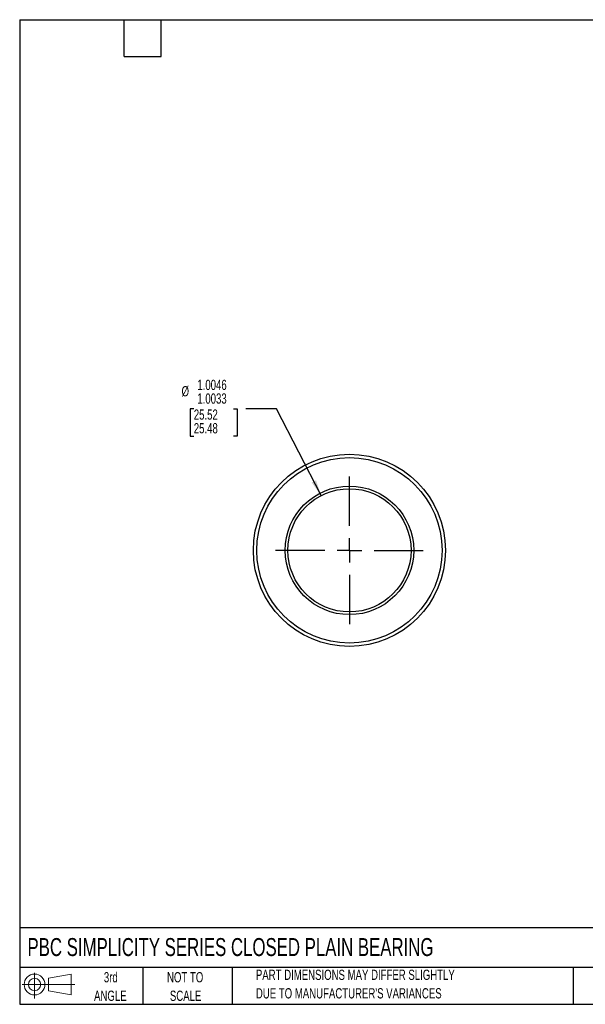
# Model space of a CAD drawing. Header units: inches. Extents: x 0.2 to 10.8, y 0.2 to 8.2.
# Tile 1 of 3: x 0.2 to 4.8, y 0.2 to 8.2. Entities that reach past the tile are written whole.
import ezdxf

# ---------------------------------------------------------------- set-up
doc = ezdxf.new("R2010")
doc.units = ezdxf.units.IN
doc.header["$MEASUREMENT"] = 0
doc.linetypes.add('CENTERX2', pattern=[0.8, 0.5, -0.1, 0.1, -0.1])
doc.layers.add('CENTER', color=40, linetype='CENTERX2')
doc.layers.add('SLD-DEFPOINTS', color=7, linetype='Continuous')
doc.layers.add('DIMENSIONS', color=140, linetype='Continuous', lineweight=25)
doc.layers.add('TEXT', color=140, linetype='Continuous', lineweight=25)
doc.styles.add('SLDTEXTSTYLE0', font='TXT', dxfattribs={"width": 0.7})
doc.dimstyles.new('SLDDIMSTYLE0', dxfattribs={"dimtxt": 0.084961, "dimasz": 0.13, "dimexe": 0, "dimexo": 0.0625, "dimgap": 0.02124, "dimtad": 0, "dimtih": 1, "dimtoh": 1, "dimdec": 4, "dimrnd": 1e-09, "dimzin": 4, "dimdsep": 46, "dimtxsty": 'SLDTEXTSTYLE0', "dimsah": 1, "dimcen": 0, "dimadec": 0, "dimazin": 1, "dimlim": 1, "dimtp": 0.0046, "dimtm": -0.0033, "dimtfac": 1, "dimtdec": 4, "dimtofl": 0, "dimtmove": 0, "dimatfit": 3, "dimfxl": 0, "dimfrac": 2, "dimtolj": 1, "dimtzin": 12, "dimarcsym": 0})

# ---------------------------------------------------------------- blocks, each defined once
blk = doc.blocks.new('Block11')
at = {"color": 7, "linetype": 'Continuous', "lineweight": 18}
for p, q in [((0.1019, 0.2091), (0.1019, 0)), ((0.2157, 0.1641), (0.4006, 0.1981)), ((0.2157, 0.0628), (0.2157, 0.1641)), ((0.4006, 0.1981), (0.4006, 0.0288)), ((0, 0.1135), (0.4281, 0.1135)), ((0.2157, 0.0628), (0.4006, 0.0288))]:
    blk.add_line(p, q, dxfattribs=at)
for radius in [0.0846, 0.0506]:
    blk.add_circle((0.1019, 0.1135), radius, dxfattribs=at)
blk = doc.blocks.new('Block12')
at = {"layer": 'SLD-DEFPOINTS'}
blk.add_blockref('Block11', (0, 0), dxfattribs=at)
blk = doc.blocks.new('SW_NOTE_0_2')
at = {"layer": 'TEXT', "color": 0, "char_height": 0.083333, "attachment_point": 1, "style": 'SLDTEXTSTYLE0'}
for s, insert in [('PART DIMENSIONS MAY DIFFER SLIGHTLY', (0, 0.1074)), ("DUE TO MANUFACTURER'S VARIANCES", (0, -0.0431))]:
    blk.add_mtext(s, dxfattribs=dict(at, insert=insert))
blk = doc.blocks.new('SW_NOTE_0_3')
at = {"layer": 'TEXT', "color": 0, "char_height": 0.08333, "attachment_point": 2, "style": 'SLDTEXTSTYLE0'}
for s, insert in [('NOT TO', (0.207, 0.1074)), ('SCALE', (0.2108, -0.0431))]:
    blk.add_mtext(s, dxfattribs=dict(at, insert=insert))
blk = doc.blocks.new('SW_NOTE_0_4')
at = {"layer": 'TEXT', "color": 0, "char_height": 0.08333, "attachment_point": 2, "style": 'SLDTEXTSTYLE0'}
for s, insert in [('3rd', (0.0911, 0.1074)), ('ANGLE', (0.0873, -0.0431))]:
    blk.add_mtext(s, dxfattribs=dict(at, insert=insert))
blk = doc.blocks.new('_D')
at = {"layer": 'DIMENSIONS'}
for p, q in [((1.6653, 5.087), (1.6368, 5.087)), ((1.6368, 5.087), (1.6368, 4.8648)), ((1.9884, 5.087), (2.017, 5.087)), ((2.017, 5.087), (2.017, 4.8648)), ((2.3379, 5.087), (2.0879, 5.087)), ((2.7009, 4.3834), (2.3379, 5.087)), ((1.6368, 4.8648), (1.6653, 4.8648)), ((2.017, 4.8648), (1.9884, 4.8648))]:
    blk.add_line(p, q, dxfattribs=at)
blk.add_solid([(2.7009, 4.3834), (2.6591, 4.5081), (2.6235, 4.4897)], dxfattribs=at)
at = {"layer": 'DIMENSIONS', "char_height": 0.08333, "attachment_point": 1, "style": 'SLDTEXTSTYLE0'}
for s, insert in [('1.0046', (1.6941, 5.3246)), ('%%c', (1.5658, 5.273)), ('1.0033', (1.6941, 5.2135)), ('25.52', (1.6653, 5.0833)), ('25.48', (1.6653, 4.9722))]:
    blk.add_mtext(s, dxfattribs=dict(at, insert=insert))
blk = doc.blocks.new('SW_CENTERMARKSYMBOL_0')
at = {"layer": 'CENTER', "color": 0}
for p, q in [((0, 0.2), (0, 0.600625)), ((0, 0), (0, 0.1)), ((-0.2, 0), (-0.600625, 0)), ((0, 0), (-0.1, 0)), ((0, 0), (0, -0.1)), ((0, 0), (0.1, 0)), ((0.2, 0), (0.600625, 0)), ((0, -0.2), (0, -0.600625))]:
    blk.add_line(p, q, dxfattribs=at)

msp = doc.modelspace()

# ---------------------------------------------------------------- linework, layer by layer
for radius in [0.78078, 0.75303, 0.5225, 0.50063]:
    msp.add_circle((2.93037, 3.93846), radius)
at = {"layer": 'TEXT'}
for p, q in [((0.25, 8.25), (10.75, 8.25)), ((0.25, 8.25), (0.25, 0.25)), ((1.1, 7.95), (1.1, 8.25)), ((1.4, 7.95), (1.4, 8.25)), ((1.1, 7.95), (1.4, 7.95)), ((10.75, 0.87111), (0.25, 0.87111)), ((10.75, 0.55), (0.25, 0.55)), ((1.25, 0.55), (1.25, 0.25)), ((1.97684, 0.55), (1.97684, 0.25)), ((4.74986, 0.55), (4.74986, 0.25)), ((0.25, 0.25), (10.75, 0.25))]:
    msp.add_line(p, q, dxfattribs=at)

# ---------------------------------------------------------------- block references
at = {"layer": 'CENTER'}
msp.add_blockref('SW_CENTERMARKSYMBOL_0', (2.93037, 3.93846), dxfattribs=at)
at = {"layer": 'SLD-DEFPOINTS'}
msp.add_blockref('Block12', (0.26921, 0.2974), dxfattribs=at)
at = {"layer": 'TEXT'}
for name, p in [('SW_NOTE_0_4', (0.8995, 0.40425)), ('SW_NOTE_0_3', (1.38808, 0.40425)), ('SW_NOTE_0_2', (2.17005, 0.42408))]:
    msp.add_blockref(name, p, dxfattribs=at)

# ---------------------------------------------------------------- texts
at = {"layer": 'TEXT', "insert": (0.31361, 0.78813), "char_height": 0.1458333, "attachment_point": 1, "style": 'SLDTEXTSTYLE0'}
msp.add_mtext('PBC SIMPLICITY SERIES CLOSED PLAIN BEARING', dxfattribs=at)

# ---------------------------------------------------------------- dimensions: what is measured, and where the dimension line sits
at = {"layer": 'DIMENSIONS'}
dim = msp.add_diameter_dim_2p(p1=(3.159865, 3.493535), p2=(2.700871, 4.38338), dimstyle='SLDDIMSTYLE0', dxfattribs=at)
dim.commit()
dim.dimension.update_dxf_attribs({"geometry": '_D', "text_midpoint": (1.826866, 5.087028), "dimtype": 163})

doc.saveas('drawing.dxf')
